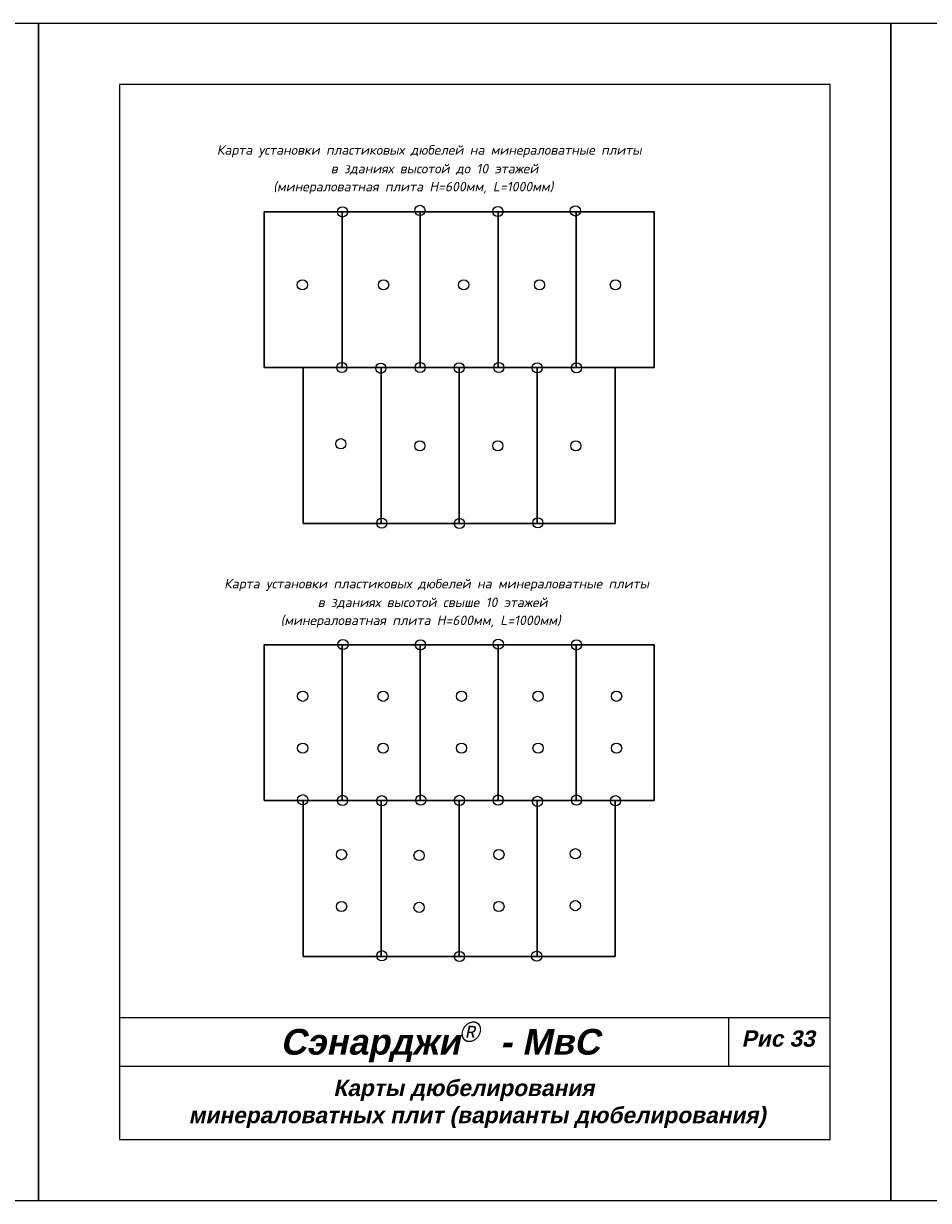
# Model space of a CAD drawing. Header units: inches. Extents: x 47 to 4151, y -1120 to 1902.
# Tile 47 of 93: x 467 to 690, y 610 to 900. Entities that reach past the tile are written whole.
import ezdxf

# ---------------------------------------------------------------- set-up
doc = ezdxf.new("R2010")
doc.units = ezdxf.units.IN
doc.header["$LTSCALE"] = 10
doc.header["$MEASUREMENT"] = 0
for name, color, linetype in [('DUBEL', 142, 'Continuous'), ('ndp', 242, 'Continuous'), ('ramka', 248, 'Continuous')]:
    doc.layers.add(name, color=color, linetype=linetype)
doc.layers.add('Layer1', color=108, linetype='Continuous', lineweight=30)
doc.layers.add('list', color=5, linetype='Continuous', plot=False)
doc.styles.add('ndp', font='ARIALBD.TTF', dxfattribs={"oblique": 12})
doc.styles.add('style2', font='romans.shx', dxfattribs={"oblique": 12})

msp = doc.modelspace()

# ---------------------------------------------------------------- linework, layer by layer
at = {"layer": 'DUBEL'}
for centre in [(564.504768, 854.327564), (545.44719, 853.954938), (583.709484, 854.068383), (602.784425, 854.197977), (535.542112, 835.994983), (555.543435, 835.994983), (575.281574, 835.994983), (593.967013, 835.994983), (612.652463, 835.994983), (545.277316, 815.615029), (554.874589, 815.432469), (564.563271, 815.615029), (574.160544, 815.523752), (583.940622, 815.615029), (593.355044, 815.523752), (603.043726, 815.523752), (545.016423, 796.833677), (564.49139, 796.308021), (583.703185, 796.308021), (602.91498, 796.308021), (555.08723, 777.260286), (574.233409, 777.179267), (593.541835, 777.34131), (545.548662, 747.355414), (564.62532, 747.253535), (583.803992, 747.457294), (603.084666, 747.253535), (535.625418, 734.61593), (555.418487, 734.61593), (574.745833, 734.61593), (593.607457, 734.61593), (612.934804, 734.61593), (535.625418, 721.81593), (555.418487, 721.81593), (574.745833, 721.81593), (593.607457, 721.81593), (612.934804, 721.81593), (535.625418, 709.108618), (545.407237, 708.947418), (555.091818, 708.866823), (564.6957, 709.028018), (574.218871, 708.947418), (583.769128, 709.028018), (593.453709, 708.705623), (603.057591, 709.028018), (612.661473, 708.866823), (545.201698, 695.599636), (564.298124, 695.39301), (583.953594, 695.599636), (602.781454, 695.806263), (545.201698, 682.799636), (564.298124, 682.59301), (583.953594, 682.799636), (602.781454, 683.006263), (555.099217, 670.668945), (574.224529, 670.487899), (593.259199, 670.578425)]:
    msp.add_circle(centre, 1.257963, dxfattribs=at)
at = {"layer": 'Layer1'}
for points in [[(526.159138, 815.598301), (545.359138, 815.598301), (545.359138, 853.998301), (526.159138, 853.998301)], [(545.359138, 815.598301), (564.559138, 815.598301), (564.559138, 853.998301), (545.359138, 853.998301)], [(564.559138, 815.598301), (583.759138, 815.598301), (583.759138, 853.998301), (564.559138, 853.998301)], [(583.759138, 815.598301), (602.959138, 815.598301), (602.959138, 853.998301), (583.759138, 853.998301)], [(602.959138, 815.598301), (622.159138, 815.598301), (622.159138, 853.998301), (602.959138, 853.998301)], [(535.759138, 777.198301), (554.959138, 777.198301), (554.959138, 815.598301), (535.759138, 815.598301)], [(554.959138, 777.198301), (574.159138, 777.198301), (574.159138, 815.598301), (554.959138, 815.598301)], [(574.159138, 777.198301), (593.359138, 777.198301), (593.359138, 815.598301), (574.159138, 815.598301)], [(593.359138, 777.198301), (612.559138, 777.198301), (612.559138, 815.598301), (593.359138, 815.598301)], [(526.159138, 708.894834), (545.359138, 708.894834), (545.359138, 747.294834), (526.159138, 747.294834)], [(545.359138, 708.894834), (564.559138, 708.894834), (564.559138, 747.294834), (545.359138, 747.294834)], [(564.559138, 708.894834), (583.759138, 708.894834), (583.759138, 747.294834), (564.559138, 747.294834)], [(583.759138, 708.894834), (602.959138, 708.894834), (602.959138, 747.294834), (583.759138, 747.294834)], [(602.959138, 708.894834), (622.159138, 708.894834), (622.159138, 747.294834), (602.959138, 747.294834)], [(535.759138, 670.494834), (554.959138, 670.494834), (554.959138, 708.894834), (535.759138, 708.894834)], [(554.959138, 670.494834), (574.159138, 670.494834), (574.159138, 708.894834), (554.959138, 708.894834)], [(574.159138, 670.494834), (593.359138, 670.494834), (593.359138, 708.894834), (574.159138, 708.894834)], [(593.359138, 670.494834), (612.559138, 670.494834), (612.559138, 708.894834), (593.359138, 708.894834)]]:
    msp.add_lwpolyline(points, close=True, dxfattribs=at)
at = {"layer": 'list'}
for points in [[(260.523751, 610.370459), (470.523751, 610.370459), (470.523751, 900.370459), (260.523751, 900.370459)], [(470.523751, 610.370459), (680.523751, 610.370459), (680.523751, 900.370459), (470.523751, 900.370459)], [(680.523751, 610.370459), (890.523751, 610.370459), (890.523751, 900.370459), (680.523751, 900.370459)]]:
    msp.add_lwpolyline(points, close=True, dxfattribs=at)
at = {"layer": 'ramka'}
for p, q in [((665.523751, 655.370459), (490.523751, 655.370459)), ((640.523751, 655.370459), (640.523751, 643.370459)), ((665.523751, 643.370459), (490.523751, 643.370459))]:
    msp.add_line(p, q, dxfattribs=at)
msp.add_lwpolyline([(490.523751, 625.370459), (665.523751, 625.370459), (665.523751, 885.370459), (490.523751, 885.370459)], close=True, dxfattribs=at)

# ---------------------------------------------------------------- texts
at = {"layer": 'ndp', "oblique": 12}
for s, height, style, p in [('Карта установки пластиковых дюбелей на минераловатные плиты', 2.34619952, 'style2', (514.462475, 868.048394)), ('в зданиях высотой до 10 этажей', 2.34619952, 'style2', (542.523362, 863.450147)), (' (минераловатная плита Н=600мм, L=1000мм)', 2.34619952, 'style2', (526.822632, 859.020325)), ('Карта установки пластиковых дюбелей на минераловатные плиты', 2.34619952, 'style2', (516.275864, 761.177889)), ('в зданиях высотой свыше 10 этажей', 2.34619952, 'style2', (539.317536, 756.579642)), (' (минераловатная плита Н=600мм, L=1000мм)', 2.34619952, 'style2', (528.636021, 752.14982)), ('Сэнарджи    - МвС', 6.33260053, 'ndp', (530.10042, 646.294796)), ('Рис 33', 4, 'ndp', (643.727131, 648.27251)), ('Карты дюбелирования ', 4, 'ndp', (543.167262, 636.096848)), ('минераловатных плит (варианты дюбелирования)', 4, 'ndp', (507.514647, 629.408572))]:
    msp.add_text(s, height=height, dxfattribs=dict(at, style=style)).set_placement(p)
at = {"layer": 'ndp', "insert": (574.163223, 654.433881), "char_height": 5, "attachment_point": 1, "style": 'style2'}
msp.add_mtext('{\\fCentury Gothic|b0|i0|c204|p32;®}', dxfattribs=at)

doc.saveas('drawing.dxf')
